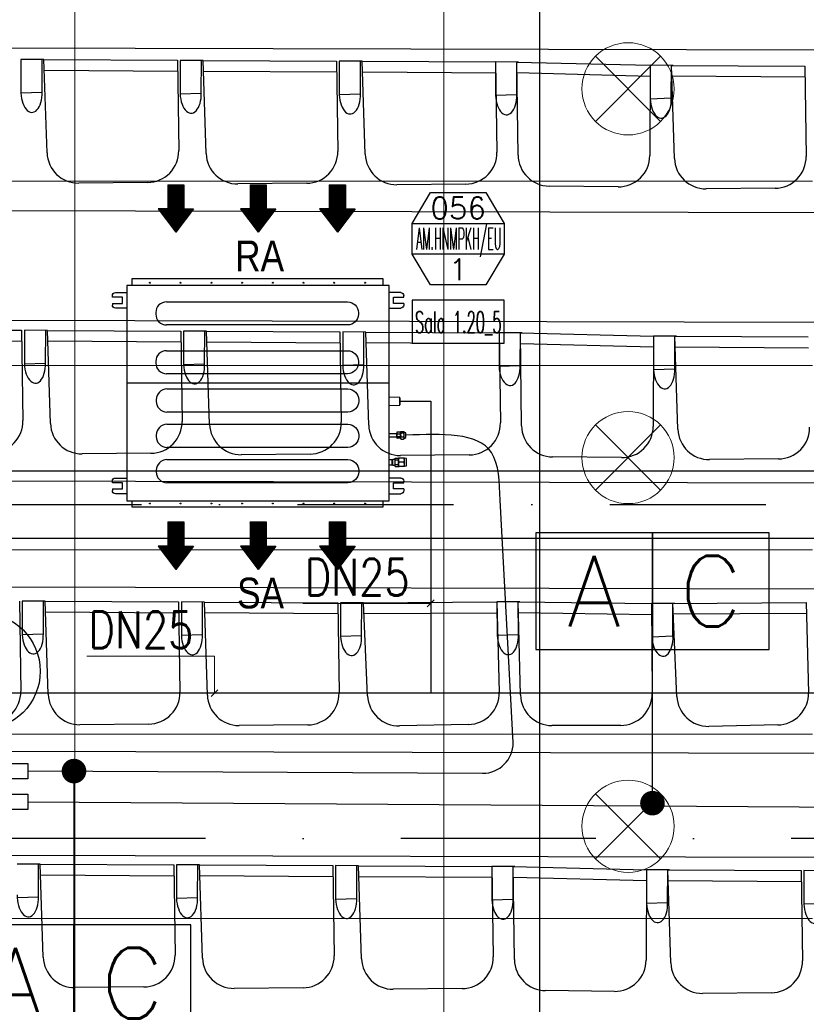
# Model space of a CAD drawing. Header units: millimetres. Extents: x -32221 to 212500, y 31663 to 93766.
# Tile 244 of 256: x 83692 to 86252, y 40116 to 43320. Entities that reach past the tile are written whole.
import ezdxf
from ezdxf.enums import TextEntityAlignment as Align

# ---------------------------------------------------------------- set-up
doc = ezdxf.new("R2010")
doc.units = ezdxf.units.MM
doc.linetypes.add('DASHDOTX2', pattern=[50.8, 25.4, -12.7, 0, -12.7])
for name, color, linetype in [('DVM_INDOOR', 104, 'Continuous'), ('DVM_INOUT_MARK', 3, 'Continuous'), ('DVM_INOUT_NAME', 7, 'Continuous'), ('DVM_JOINT', 1, 'Continuous'), ('DVM_PIPE', 3, 'Continuous'), ('DVM_PIPE_MARK', 6, 'Continuous'), ('osie', 250, 'Continuous'), ('Sciany', 250, 'Continuous'), ('skropliny', 5, 'Continuous'), ('Wyposazenie', 250, 'Continuous')]:
    doc.layers.add(name, color=color, linetype=linetype)
for name, color, linetype, lineweight in [('DVM_PMAT_MARK', 6, 'Continuous', 25), ('kasetony', 42, 'Continuous', 5), ('lampy', 30, 'Continuous', 9), ('opis', 250, 'Continuous', 15)]:
    doc.layers.add(name, color=color, linetype=linetype, lineweight=lineweight)
doc.styles.add('DVM_DEFAULT', font='romans.shx', dxfattribs={"bigfont": 'whgtxt.shx'})
doc.styles.get("Standard").update_dxf_attribs({"font": 'ARIALN.TTF'})

# ---------------------------------------------------------------- blocks, each defined once
blk = doc.blocks.new('INOUT_MARK')
at = {"layer": 'DVM_INOUT_MARK', "color": 0}
for p, q in [((-600, 1560), (600, 1560)), ((600, 1160), (-600, 1160))]:
    blk.add_line(p, q, dxfattribs=at)
blk.add_lwpolyline([(-360, 1960), (360, 1960), (600, 1560), (600, 1160), (360, 760), (-360, 760), (-600, 1160), (-600, 1560), (-360, 1960)], dxfattribs=at)
at = {"layer": 'DVM_INOUT_NAME'}
blk.add_lwpolyline([(-600, 0), (600, 0), (600, 560), (-600, 560)], close=True, dxfattribs=at)
at = {"layer": 'DVM_INOUT_MARK', "color": 0, "style": 'DVM_DEFAULT'}
for tag, p in [('CAP', (0, 1760)), ('NO', (0, 960))]:
    blk.add_attdef(tag, text='', height=280, dxfattribs=at).set_placement(p, align=Align.MIDDLE_CENTER)
for tag, width, p, p2 in [('MNAME', 0.53094, (-549, 1220), (563, 1220)), ('QTY', 0.517418, (710, 1220), (1089, 1220))]:
    blk.add_attdef(tag, text='', height=280, dxfattribs=dict(at, width=width)).set_placement(p, p2, align=Align.FIT)
at = {"layer": 'DVM_INOUT_NAME', "style": 'DVM_DEFAULT', "width": 1.097081}
blk.add_attdef('INAME', text='', height=280, dxfattribs=at).set_placement((-562, 134), (564, 134), align=Align.FIT)
blk = doc.blocks.new('Direction')
at = {"layer": 'DVM_INDOOR', "color": 1}
for p, q in [((-35, 693.8), (35, 693.8)), ((-35, 693.8), (-35, 588.8)), ((35, 693.8), (35, 588.8)), ((-35, 588.8), (-77, 588.8)), ((-77, 588.8), (0, 487.3)), ((77, 588.8), (0, 487.3)), ((35, 588.8), (77, 588.8))]:
    blk.add_line(p, q, dxfattribs=at)
blk = doc.blocks.new('ID_D_G_D_1_T')
at = {"layer": 'DVM_INDOOR'}
h = blk.add_hatch(dxfattribs=at)
h.set_pattern_fill('ANSI31', color=1, scale=0.75)
h.set_pattern_definition([(45, (-97.4602, 125.541), (-1.683798, 1.683798), [])])
h.paths.add_polyline_path([(-265.5, 522.6), (-207.8, 598.7), (-239.3, 598.7), (-239.3, 677.4), (-291.8, 677.4), (-291.8, 598.7), (-323.3, 598.7)])
h = blk.add_hatch(dxfattribs=at)
h.set_pattern_fill('ANSI31', color=1, scale=0.75)
h.set_pattern_definition([(45, (2.5398, 125.541), (-1.683798, 1.683798), [])])
h.paths.add_polyline_path([(2.5, 522.6), (60.3, 598.7), (28.8, 598.7), (28.8, 677.4), (-23.7, 677.4), (-23.7, 598.7), (-55.2, 598.7)])
h = blk.add_hatch(dxfattribs=at)
h.set_pattern_fill('ANSI31', color=1, scale=0.75)
h.set_pattern_definition([(45, (102.5398, 125.541), (-1.683798, 1.683798), [])])
h.paths.add_polyline_path([(260.1, 522.6), (317.8, 598.7), (286.3, 598.7), (286.3, 677.4), (233.8, 677.4), (233.8, 598.7), (202.3, 598.7)])
h = blk.add_hatch(dxfattribs=at)
h.set_pattern_fill('ANSI31', color=1, scale=0.75)
h.set_pattern_definition([(45, (-97.4602, -971.7816), (-1.683798, 1.683798), [])])
h.paths.add_polyline_path([(-265.5, -574.8), (-207.8, -498.6), (-239.3, -498.6), (-239.3, -419.9), (-291.8, -419.9), (-291.8, -498.6), (-323.3, -498.6)])
h = blk.add_hatch(dxfattribs=at)
h.set_pattern_fill('ANSI31', color=1, scale=0.75)
h.set_pattern_definition([(45, (2.5398, -971.7816), (-1.683798, 1.683798), [])])
h.paths.add_polyline_path([(2.5, -574.8), (60.3, -498.6), (28.8, -498.6), (28.8, -419.9), (-23.7, -419.9), (-23.7, -498.6), (-55.2, -498.6)])
h = blk.add_hatch(dxfattribs=at)
h.set_pattern_fill('ANSI31', color=1, scale=0.75)
h.set_pattern_definition([(45, (102.5398, -971.7816), (-1.683798, 1.683798), [])])
h.paths.add_polyline_path([(260.1, -574.8), (317.8, -498.6), (286.3, -498.6), (286.3, -419.9), (233.8, -419.9), (233.8, -498.6), (202.3, -498.6)])
at = {"layer": 'DVM_INDOOR', "color": 0}
for p, q in [((409, 371), (-408.6, 371)), ((-408.6, 371), (-408.6, 349.2)), ((409, 349.2), (409, 371)), ((-462.2, 326.6), (-424.9, 326.6)), ((-424.9, 349.2), (-424.9, -350.8)), ((429, 349.2), (-424.9, 349.2)), ((429, 275.6), (429, 349.2)), ((466.4, 326.6), (429, 326.6)), ((-472.2, 311.1), (-472.2, 316.6)), ((-439.2, 311.1), (-472.2, 311.1)), ((-472.2, 291.1), (-472.2, 285.6)), ((-472.2, 291.1), (-439.2, 291.1)), ((-439.2, 291.1), (-439.2, 311.1)), ((-295.6, 296.3), (293.4, 296.3)), ((443.3, 291.1), (443.3, 311.1)), ((443.3, 311.1), (476.4, 311.1)), ((473.4, 291.1), (443.3, 291.1)), ((476.4, 291.1), (473.4, 291.1)), ((476.4, 311.1), (476.4, 316.6)), ((476.4, 291.1), (476.4, 285.6)), ((-424.9, 275.6), (-462.2, 275.6)), ((-330.7, 261.2), (-330.7, 256.2)), ((328.5, 261.2), (328.5, 256.2)), ((429, -350.8), (429, 275.6)), ((429, 275.6), (466.4, 275.6)), ((293.4, 221.1), (-295.6, 221.1)), ((-295.6, 137.3), (293.4, 137.3)), ((-330.7, 102.2), (-330.7, 97.2)), ((328.5, 102.2), (328.5, 97.2)), ((293.4, 62.1), (-295.6, 62.1)), ((429, 31.3), (-424.9, 31.3)), ((-294.4, 12.9), (294.6, 12.9)), ((-329.5, -22.2), (-329.5, -27.2)), ((329.8, -22.2), (329.8, -27.2)), ((462.8, -14.8), (429, -13.6)), ((462.8, -14.8), (462.8, -27.3)), ((462.8, -27.3), (462.8, -39.9)), ((463.8, -15.8), (463.8, -38.9)), ((294.6, -62.3), (-294.4, -62.3)), ((429, -41.1), (462.8, -39.9)), ((-294.4, -102.1), (294.6, -102.1)), ((465.4, -128.1), (454.7, -128.1)), ((466.8, -126), (465.4, -127.4)), ((465.4, -128.2), (465.4, -127.4)), ((467.6, -125.3), (475.7, -125.3)), ((477.9, -127.4), (476.5, -126)), ((483.4, -130.4), (477.9, -127.4)), ((477.9, -128.2), (477.9, -127.4)), ((-329.5, -137.2), (-329.5, -142.2)), ((329.8, -137.2), (329.8, -142.2)), ((453.4, -133.2), (429, -133)), ((429, -142.7), (453.4, -142.7)), ((429, -142.7), (453.4, -142.7)), ((453.4, -130.3), (453.4, -130.8)), ((453.4, -137.4), (453.4, -130.8)), ((453.4, -137.4), (453.4, -130.8)), ((453.4, -142.7), (453.4, -133.2)), ((453.4, -142.7), (453.4, -133.2)), ((453.4, -142.7), (453.4, -133.2)), ((453.4, -137.4), (453.4, -138.4)), ((453.4, -145), (453.4, -138.4)), ((453.4, -145), (453.4, -145.5)), ((454.7, -133), (465.4, -133)), ((465.4, -142.8), (454.7, -142.8)), ((465.4, -147.7), (454.7, -147.7)), ((465.4, -148.4), (465.4, -128.2)), ((465.4, -148.4), (466.8, -149.8)), ((467.6, -130.2), (475.7, -130.2)), ((467.6, -142.8), (475.7, -142.8)), ((467.6, -150.5), (475.7, -150.5)), ((476.5, -149.8), (477.9, -148.4)), ((477.9, -148.4), (477.9, -128.2)), ((477.9, -148.4), (483.4, -145.4)), ((483.4, -145.4), (483.4, -130.4)), ((294.6, -177.3), (-294.4, -177.3)), ((-294.4, -217.1), (294.6, -217.1)), ((438.3, -218), (429, -217.9)), ((440.3, -216.4), (438.3, -218)), ((438.3, -225.9), (438.3, -218)), ((438.3, -233.9), (438.3, -218)), ((448.6, -216.4), (440.3, -216.4)), ((440.3, -235.4), (440.3, -216.4)), ((448.6, -218.9), (448.6, -212)), ((448.6, -212), (458.6, -212)), ((458.6, -218.9), (448.6, -218.9)), ((448.6, -232.8), (448.6, -218.9)), ((458.6, -212), (458.6, -218.9)), ((458.9, -216.3), (458.6, -216.3)), ((458.6, -218.9), (458.6, -232.8)), ((459.4, -212.2), (458.9, -212.7)), ((458.9, -238.7), (458.9, -212.7)), ((476.3, -212.2), (461.5, -212.2)), ((476.3, -212.2), (461.5, -212.2)), ((478.9, -212.7), (478.4, -212.2)), ((484.9, -213.7), (478.9, -212.7)), ((478.9, -238.7), (478.9, -212.7)), ((484.9, -237.7), (484.9, -213.7)), ((-329.5, -252.2), (-329.5, -257.2)), ((329.8, -252.2), (329.8, -257.2)), ((429, -233.9), (438.3, -233.9)), ((429, -233.9), (438.3, -233.9)), ((438.3, -233.9), (438.3, -225.9)), ((438.3, -233.9), (440.3, -235.4)), ((440.3, -235.4), (448.6, -235.4)), ((448.6, -232.8), (458.6, -232.8)), ((448.6, -239.7), (448.6, -232.8)), ((448.6, -239.7), (458.6, -239.7)), ((458.6, -232.8), (458.6, -239.7)), ((458.6, -235.3), (458.9, -235.3)), ((458.9, -238.7), (459.4, -239.2)), ((476.3, -225.7), (461.5, -225.7)), ((476.3, -239.2), (461.5, -239.2)), ((478.4, -239.2), (478.9, -238.7)), ((478.9, -238.7), (484.9, -237.7)), ((-472.2, -292.7), (-472.2, -287.2)), ((-462.2, -277.2), (-424.9, -277.2)), ((466.4, -277.2), (429, -277.2)), ((476.4, -292.7), (476.4, -287.2)), ((-439.2, -292.7), (-472.2, -292.7)), ((-472.2, -312.7), (-472.2, -318.2)), ((-472.2, -312.7), (-439.2, -312.7)), ((-439.2, -312.7), (-439.2, -292.7)), ((294.6, -292.3), (-294.4, -292.3)), ((443.3, -312.7), (443.3, -292.7)), ((443.3, -292.7), (476.4, -292.7)), ((473.4, -312.7), (443.3, -312.7)), ((476.4, -312.7), (473.4, -312.7)), ((476.4, -312.7), (476.4, -318.2)), ((-424.9, -328.2), (-462.2, -328.2)), ((-424.9, -350.8), (429, -350.8)), ((-408.6, -350.8), (-408.6, -371)), ((409, -371), (409, -351.3)), ((429, -328.2), (466.4, -328.2)), ((-408.6, -371), (-408.1, -371)), ((-408.1, -371), (409, -371))]:
    blk.add_line(p, q, dxfattribs=at)
for centre in [(-349.9, 358.4), (-249.9, 358.4), (-149.9, 358.4), (-49.9, 358.4), (50.1, 358.4), (150.1, 358.4), (250.1, 358.4), (350.1, 358.4), (-349.9, -360), (-249.9, -360), (-149.9, -360), (-49.9, -360), (50.1, -360), (150.1, -360), (250.1, -360), (350.1, -360)]:
    blk.add_circle(centre, 1.6, dxfattribs=at)
at = {"layer": 'DVM_INDOOR', "color": 0, "extrusion": (0, 0, -1)}
for centre, radius, start, end in [((462.2, 316.6), 10, 0, 90), ((-466.4, 316.6), 10, 90, 180), ((-293.4, 261.2), 35.1, 90, 180), ((462.2, 285.6), 10, 270, 0), ((-466.4, 285.6), 10, 180, 270), ((-293.4, 256.2), 35.1, 180, 270), ((-293.4, 102.2), 35.1, 90, 180), ((-293.4, 97.2), 35.1, 180, 270), ((-294.6, -22.2), 35.1, 90, 180), ((-294.6, -27.2), 35.1, 180, 270), ((-294.6, -137.2), 35.1, 90, 180), ((-294.6, -142.2), 35.1, 180, 270), ((-294.6, -252.2), 35.1, 90, 180), ((462.2, -287.2), 10, 0, 90), ((-294.6, -257.2), 35.1, 180, 270), ((-466.4, -287.2), 10, 90, 180), ((462.2, -318.2), 10, 270, 0), ((-466.4, -318.2), 10, 180, 270), ((-409.5, -351.3), 0.5, 360, 90)]:
    blk.add_arc(centre, radius, start, end, dxfattribs=at)
at = {"layer": 'DVM_INDOOR', "color": 0}
for centre, radius, start, end in [((-295.6, 261.2), 35.1, 90, 180), ((-295.6, 256.2), 35.1, 180, 270), ((-295.6, 102.2), 35.1, 90, 180), ((-295.6, 97.2), 35.1, 180, 270), ((-294.4, -22.2), 35.1, 90, 180), ((-294.4, -27.2), 35.1, 180, 270), ((462.8, -15.8), 1, 0, 88.2), ((462.8, -38.9), 1, 271.8, 0), ((-294.4, -137.2), 35.1, 90, 180), ((-294.4, -142.2), 35.1, 180, 270), ((-294.4, -252.2), 35.1, 90, 180), ((-294.4, -257.2), 35.1, 180, 270)]:
    blk.add_arc(centre, radius, start, end, dxfattribs=at)
for points, knots in [([(454.7, -128.1), (454.7, -128.1), (454.6, -128.1), (454.4, -128.1), (454, -128.3), (453.7, -128.5), (453.6, -128.8), (453.5, -129.1), (453.4, -129.4), (453.4, -129.8), (453.4, -130.1), (453.4, -130.3)], [0, 0, 0, 0, 0.000013, 0.069041, 0.139275, 0.284826, 0.389711, 0.496275, 0.619531, 0.743075, 1, 1, 1, 1]), ([(467.6, -125.3), (466.6, -126.1), (465.9, -126.9), (465.9, -128.6), (466.6, -129.4), (467.6, -130.2)], [0, 0, 0, 0, 0.5, 0.5, 1, 1, 1, 1]), ([(475.7, -130.2), (476.7, -129.4), (477.4, -128.6), (477.4, -126.9), (476.7, -126.1), (475.7, -125.3)], [0, 0, 0, 0, 0.5, 0.5, 1, 1, 1, 1]), ([(453.4, -130.8), (453.4, -131), (453.4, -131.3), (453.4, -131.7), (453.5, -132), (453.6, -132.3), (453.8, -132.6), (454.1, -132.9), (454.4, -133), (454.6, -133), (454.7, -133), (454.7, -133)], [0, 0, 0, 0, 0.239182, 0.362776, 0.485496, 0.613466, 0.749358, 0.877858, 0.939112, 0.970034, 1, 1, 1, 1]), ([(454.7, -133), (454.7, -133), (454.6, -133), (454.4, -133.1), (454.1, -133.3), (453.8, -133.8), (453.6, -134.3), (453.5, -134.9), (453.4, -135.6), (453.4, -136.4), (453.4, -137), (453.4, -137.4)], [0, 0, 0, 0, 0.029886, 0.060825, 0.121941, 0.2487, 0.371948, 0.49607, 0.618809, 0.742992, 1, 1, 1, 1]), ([(453.4, -138.4), (453.4, -138.8), (453.4, -139.4), (453.4, -140.2), (453.5, -140.8), (453.6, -141.5), (453.8, -142.1), (454.1, -142.5), (454.4, -142.8), (454.6, -142.8), (454.7, -142.8), (454.7, -142.8)], [0, 0, 0, 0, 0.239, 0.36254, 0.485088, 0.61328, 0.74929, 0.877829, 0.939097, 0.970051, 1, 1, 1, 1]), ([(454.7, -142.8), (454.6, -142.8), (454.5, -142.8), (454.3, -142.9), (454, -143), (453.7, -143.3), (453.6, -143.5), (453.5, -143.8), (453.4, -144.1), (453.4, -144.5), (453.4, -144.8), (453.4, -145)], [0, 0, 0, 0, 0.033947, 0.069512, 0.139705, 0.28517, 0.390004, 0.496517, 0.619714, 0.743198, 1, 1, 1, 1]), ([(453.4, -145.5), (453.4, -145.7), (453.4, -146), (453.4, -146.4), (453.5, -146.7), (453.6, -147.1), (453.8, -147.4), (454.1, -147.6), (454.4, -147.7), (454.6, -147.7), (454.7, -147.7), (454.7, -147.7)], [0, 0, 0, 0, 0.239181, 0.362773, 0.485493, 0.613462, 0.749353, 0.877854, 0.939109, 0.970033, 1, 1, 1, 1]), ([(467.6, -130.2), (467.1, -131.2), (466.7, -132.2), (466.1, -134.3), (465.9, -135.4), (465.9, -138.7), (466.6, -140.8), (467.6, -142.8)], [0, 0, 0, 0, 0.25, 0.25, 0.5, 0.5, 1, 1, 1, 1]), ([(467.6, -142.8), (467.1, -143.4), (466.7, -144), (466.1, -145.3), (465.9, -146), (465.9, -148), (466.6, -149.3), (467.6, -150.5)], [0, 0, 0, 0, 0.25, 0.25, 0.5, 0.5, 1, 1, 1, 1]), ([(475.7, -142.8), (476.2, -141.8), (476.6, -140.8), (477.2, -138.7), (477.4, -137.6), (477.4, -134.3), (476.7, -132.2), (475.7, -130.2)], [0, 0, 0, 0, 0.25, 0.25, 0.5, 0.5, 1, 1, 1, 1]), ([(475.7, -150.5), (476.2, -149.9), (476.6, -149.3), (477.2, -148), (477.4, -147.3), (477.4, -145.3), (476.7, -144), (475.7, -142.8)], [0, 0, 0, 0, 0.25, 0.25, 0.5, 0.5, 1, 1, 1, 1]), ([(461.5, -212.2), (461.4, -212.2), (461.2, -212.2), (460.9, -212.2), (460.8, -212.2), (460.6, -212.2), (460.6, -212.2), (460.4, -212.2), (460.3, -212.2), (460.1, -212.2), (459.8, -212.2), (459.7, -212.2), (459.5, -212.2), (459.5, -212.2), (459.5, -212.2), (459.4, -212.2), (459.4, -212.2), (459.4, -212.2), (459.4, -212.2), (459.4, -212.2)], [0, 0, 0, 0, 0.125462, 0.125462, 0.250924, 0.250924, 0.313655, 0.313655, 0.376386, 0.501849, 0.501849, 0.752773, 0.752773, 0.878235, 0.878235, 0.940966, 0.972332, 0.972332, 1, 1, 1, 1]), ([(461.5, -225.7), (460.9, -224.7), (460.4, -223.6), (459.7, -221.4), (459.4, -220.2), (459.4, -216.6), (460.3, -214.4), (461.5, -212.2)], [0, 0, 0, 0, 0.25, 0.25, 0.5, 0.5, 1, 1, 1, 1]), ([(460.1, -212.2), (460.2, -212.2), (460.2, -212.2), (460.4, -212.2), (460.4, -212.2), (460.4, -212.2), (460.5, -212.2), (460.6, -212.2), (460.8, -212.2), (460.9, -212.2), (461.2, -212.2), (461.4, -212.2), (461.5, -212.2)], [0, 0, 0, 0, 0.181781, 0.181781, 0.249966, 0.249966, 0.318151, 0.454521, 0.454521, 0.72726, 0.72726, 1, 1, 1, 1]), ([(476.3, -225.7), (477, -224.7), (477.5, -223.6), (478.2, -221.4), (478.4, -220.2), (478.4, -216.6), (477.6, -214.4), (476.3, -212.2)], [0, 0, 0, 0, 0.25, 0.25, 0.5, 0.5, 1, 1, 1, 1]), ([(476.3, -212.2), (476.5, -212.2), (476.6, -212.2), (476.9, -212.2), (477.1, -212.2), (477.2, -212.2), (477.3, -212.2), (477.4, -212.2), (477.6, -212.2), (477.8, -212.2), (478, -212.2), (478.2, -212.2), (478.3, -212.2), (478.4, -212.2), (478.4, -212.2), (478.4, -212.2), (478.4, -212.2), (478.4, -212.2), (478.4, -212.2), (478.4, -212.2), (478.4, -212.2), (478.4, -212.2), (478.3, -212.2), (478.2, -212.2), (478, -212.2), (477.8, -212.2), (477.7, -212.2), (477.5, -212.2), (477.5, -212.2), (477.4, -212.2), (477.3, -212.2), (477.2, -212.2), (477.1, -212.2), (476.9, -212.2), (476.6, -212.2), (476.5, -212.2), (476.3, -212.2)], [0, 0, 0, 0, 0.0625, 0.0625, 0.125, 0.125, 0.15625, 0.15625, 0.1875, 0.25, 0.25, 0.375, 0.375, 0.4375, 0.4375, 0.46875, 0.484375, 0.484375, 0.5, 0.5, 0.5625, 0.5625, 0.625, 0.625, 0.75, 0.75, 0.8125, 0.8125, 0.828125, 0.828125, 0.84375, 0.875, 0.875, 0.9375, 0.9375, 1, 1, 1, 1]), ([(461.5, -239.2), (460.9, -238.2), (460.4, -237.1), (459.7, -234.9), (459.4, -233.7), (459.4, -230.1), (460.3, -227.9), (461.5, -225.7)], [0, 0, 0, 0, 0.25, 0.25, 0.5, 0.5, 1, 1, 1, 1]), ([(459.4, -239.2), (459.4, -239.2), (459.4, -239.2), (459.4, -239.2), (459.4, -239.2), (459.5, -239.2), (459.5, -239.2), (459.5, -239.2), (459.7, -239.2), (459.8, -239.2), (460.1, -239.2), (460.3, -239.2), (460.4, -239.2), (460.6, -239.2), (460.6, -239.2), (460.8, -239.2), (460.9, -239.2), (461.2, -239.2), (461.4, -239.2), (461.5, -239.2)], [0, 0, 0, 0, 0.027668, 0.027668, 0.059034, 0.121765, 0.121765, 0.247227, 0.247227, 0.498151, 0.498151, 0.623614, 0.686345, 0.686345, 0.749076, 0.749076, 0.874538, 0.874538, 1, 1, 1, 1]), ([(476.3, -239.2), (477, -238.2), (477.5, -237.1), (478.2, -234.9), (478.4, -233.7), (478.4, -230.1), (477.6, -227.9), (476.3, -225.7)], [0, 0, 0, 0, 0.25, 0.25, 0.5, 0.5, 1, 1, 1, 1]), ([(478.4, -239.2), (478.4, -239.2), (478.4, -239.2), (478.4, -239.2), (478.4, -239.2), (478.4, -239.2), (478.4, -239.2), (478.3, -239.2), (478.2, -239.2), (478, -239.2), (477.8, -239.2), (477.6, -239.2), (477.4, -239.2), (477.3, -239.2), (477.2, -239.2), (477.1, -239.2), (476.9, -239.2), (476.6, -239.2), (476.5, -239.2), (476.3, -239.2)], [0, 0, 0, 0, 0.027668, 0.027668, 0.059034, 0.121765, 0.121765, 0.247227, 0.247227, 0.498151, 0.498151, 0.623614, 0.686345, 0.686345, 0.749076, 0.749076, 0.874538, 0.874538, 1, 1, 1, 1])]:
    blk.add_open_spline(points, degree=3, knots=knots, dxfattribs=at)
for points in [[(467.6, -150.5), (467.3, -150.3), (467, -150), (466.8, -149.8)], [(476.5, -149.8), (476.3, -150), (476, -150.3), (475.7, -150.5)]]:
    blk.add_open_spline(points, degree=3, dxfattribs=at)
at = {"layer": 'DVM_INDOOR', "xscale": 0.75, "yscale": 0.75, "zscale": 0.75}
for p in [(-265.5, 157.1), (2.5, 157.1), (260.1, 157.1), (-265.5, -940.3), (2.5, -940.3), (260.1, -940.3)]:
    blk.add_blockref('Direction', p, dxfattribs=at)
at = {"layer": 'DVM_INDOOR', "color": 2}
for s, p in [('RA', (86.6, 365.9)), ('SA', (86.6, -731.4))]:
    blk.add_text(s, height=100, dxfattribs=at).set_placement(p, align=Align.BOTTOM_RIGHT)
blk = doc.blocks.new('AC_RF')
at = {"layer": 'DVM_JOINT'}
blk.add_lwpolyline([(-150, 25), (-150, -25), (-42.3, -25), (57.7, -125), (150, -125), (150, -75), (78.4, -75), (28.4, -25), (150, -25), (150, 25), (-150, 25)], dxfattribs=at)
blk = doc.blocks.new('PIPE_MARK_LG')
at = {"layer": 'DVM_PIPE_MARK', "color": 0}
for p, q in [((0, 190), (-380, 190)), ((-380, 190), (-380, -190)), ((380, 190), (0, 190)), ((0, 190), (0, -190)), ((0, -190), (0, 190)), ((380, -190), (380, 190)), ((-380, -190), (0, -190)), ((0, -190), (380, -190))]:
    blk.add_line(p, q, dxfattribs=at)
at = {"layer": 'DVM_PIPE_MARK', "color": 0, "style": 'DVM_DEFAULT'}
for tag, p in [('L', (-190, 0)), ('G', (190, 0))]:
    blk.add_attdef(tag, text='', height=230, dxfattribs=at).set_placement(p, align=Align.MIDDLE)
blk = doc.blocks.new('PMAT_MARK')
at = {"layer": 'DVM_PMAT_MARK'}
blk.add_circle((0, 0), 190, dxfattribs=at)
at = {"layer": 'DVM_PMAT_MARK', "style": 'DVM_DEFAULT', "width": 0.8}
blk.add_attdef('$SYM', text='', height=210, dxfattribs=at).set_placement((0, 0), align=Align.MIDDLE)

msp = doc.modelspace()

# ---------------------------------------------------------------- linework, layer by layer
at = {"layer": 'DVM_PIPE'}
for points in [[(83719.177, 40874.901), (85198.708, 40867.319, 0.41421356), (85298.708, 40967.319), (85256.144, 41755.896)], [(83719.177, 40774.509), (87903.027, 40747.588, 0.41421356), (88003.027, 40847.588), (87957.67, 41668.099)]]:
    msp.add_lwpolyline(points, format="xyb", dxfattribs=at)
msp.add_spline([(85256.144, 41755.896), (85227.771, 41910.877), (84949.561, 41967.489)], degree=3, dxfattribs=at)
at = {"layer": 'DVM_PIPE_MARK'}
for p, q in [((85751.614, 40770.132), (85751.614, 41270.132)), ((83869.177, 40874.509), (83869.177, 40374.509))]:
    msp.add_line(p, q, dxfattribs=at)
at = {"layer": 'DVM_PIPE_MARK', "const_width": 40}
for points in [[(83849.177, 40874.509, -1), (83889.177, 40874.509, -1), (83889.177, 40874.509, -1)], [(85731.614, 40770.132, -1), (85771.614, 40770.132, -1), (85771.614, 40770.132, -1)]]:
    msp.add_lwpolyline(points, format="xyb", close=True, dxfattribs=at)
at = {"layer": 'kasetony'}
for p, q in [((83872.266, 42794.948), (83872.266, 43394.948)), ((83872.266, 43394.948), (83872.266, 42794.948)), ((85072.266, 42794.948), (85072.266, 43394.948)), ((85072.266, 43394.948), (85072.266, 42794.948)), ((82672.266, 42794.948), (83872.266, 42794.948)), ((83872.266, 42794.948), (82672.266, 42794.948)), ((83872.266, 42794.948), (85072.266, 42794.948)), ((83872.266, 42194.948), (83872.266, 42794.948)), ((83872.266, 42794.948), (83872.266, 42194.948)), ((85072.266, 42794.948), (83872.266, 42794.948)), ((85072.266, 42794.948), (86272.266, 42794.948)), ((85072.266, 42194.948), (85072.266, 42794.948)), ((85072.266, 42794.948), (85072.266, 42194.948)), ((86272.266, 42794.948), (85072.266, 42794.948)), ((82672.266, 42194.948), (83872.266, 42194.948)), ((83872.266, 42194.948), (82672.266, 42194.948)), ((83872.266, 42194.948), (85072.266, 42194.948)), ((83872.266, 41594.948), (83872.266, 42194.948)), ((83872.266, 42194.948), (83872.266, 41594.948)), ((85072.266, 42194.948), (83872.266, 42194.948)), ((85072.266, 42194.948), (86272.266, 42194.948)), ((85072.266, 41594.948), (85072.266, 42194.948)), ((85072.266, 42194.948), (85072.266, 41594.948)), ((86272.266, 42194.948), (85072.266, 42194.948)), ((82672.266, 41594.948), (83872.266, 41594.948)), ((83872.266, 41594.948), (82672.266, 41594.948)), ((83872.266, 41594.948), (85072.266, 41594.948)), ((83872.266, 40994.948), (83872.266, 41594.948)), ((83872.266, 41594.948), (83872.266, 40994.948)), ((85072.266, 41594.948), (83872.266, 41594.948)), ((85072.266, 41594.948), (86272.266, 41594.948)), ((85072.266, 40994.948), (85072.266, 41594.948)), ((85072.266, 41594.948), (85072.266, 40994.948)), ((86272.266, 41594.948), (85072.266, 41594.948)), ((82672.266, 40994.948), (83872.266, 40994.948)), ((83872.266, 40994.948), (82672.266, 40994.948)), ((83872.266, 40994.948), (85072.266, 40994.948)), ((83872.266, 40394.948), (83872.266, 40994.948)), ((83872.266, 40994.948), (83872.266, 40394.948)), ((85072.266, 40994.948), (83872.266, 40994.948)), ((85072.266, 40994.948), (86272.266, 40994.948)), ((85072.266, 40394.948), (85072.266, 40994.948)), ((85072.266, 40994.948), (85072.266, 40394.948)), ((86272.266, 40994.948), (85072.266, 40994.948)), ((82672.266, 40394.948), (83872.266, 40394.948)), ((83872.266, 40394.948), (82672.266, 40394.948)), ((83872.266, 40394.948), (85072.266, 40394.948)), ((83872.266, 39794.948), (83872.266, 40394.948)), ((83872.266, 40394.948), (83872.266, 39794.948)), ((85072.266, 40394.948), (83872.266, 40394.948)), ((85072.266, 40394.948), (86272.266, 40394.948)), ((85072.266, 39794.948), (85072.266, 40394.948)), ((85072.266, 40394.948), (85072.266, 39794.948)), ((86272.266, 40394.948), (85072.266, 40394.948))]:
    msp.add_line(p, q, dxfattribs=at)
at = {"layer": 'lampy'}
for p, q in [((85566.2, 43201.014), (85778.332, 42988.882)), ((85778.332, 43201.014), (85566.2, 42988.882)), ((85566.2, 42001.014), (85778.332, 41788.882)), ((85778.332, 42001.014), (85566.2, 41788.882)), ((85566.2, 40801.014), (85778.332, 40588.882)), ((85778.332, 40801.014), (85566.2, 40588.882))]:
    msp.add_line(p, q, dxfattribs=at)
for centre in [(85672.266, 43094.948), (85672.266, 41894.948), (85672.266, 40694.948)]:
    msp.add_circle(centre, 150, dxfattribs=at)
at = {"layer": 'opis'}
for p, q in [((84614.092, 41420.26), (85029.933, 41420.26)), ((85018.692, 41409.025), (85041.162, 41431.495)), ((83910.492, 41248.508), (84326.333, 41248.508)), ((84326.333, 41248.508), (84326.327, 41128.277)), ((84315.092, 41117.042), (84337.562, 41139.512))]:
    msp.add_line(p, q, dxfattribs=at)
at = {"layer": 'osie'}
for p, q in [((85384.008, 64401.551), (85384.008, 32871.067)), ((79516.379, 41851.817), (89748.401, 41851.817)), ((89718.693, 41631.817), (79515.979, 41631.817))]:
    msp.add_line(p, q, dxfattribs=at)
at = {"layer": 'osie', "linetype": 'DASHDOTX2', "ltscale": 20}
msp.add_line((79516.179, 41741.817), (89733.547, 41741.817), dxfattribs=at)
at = {"layer": 'osie', "linetype": 'DASHDOTX2', "ltscale": 25}
msp.add_line((93188.295, 40655.672), (77303.49, 40655.672), dxfattribs=at)
at = {"layer": 'Sciany'}
for p, q in [((86310.026, 43220.579), (79640.271, 43236.294)), ((86302.128, 42334.878), (79639.388, 42350.571)), ((86314.034, 41466.37), (79638.522, 41482.09)), ((86306.97, 40593.614), (79637.653, 40609.322))]:
    msp.add_line(p, q, dxfattribs=at)
at = {"layer": 'skropliny'}
for p, q in [((84929.957, 42078.096), (85029.957, 42078.096)), ((85029.957, 42078.096), (85029.91, 41128.23)), ((87728.988, 41128.096), (79783.935, 41128.49))]:
    msp.add_line(p, q, dxfattribs=at)
at = {"layer": 'Wyposazenie'}
for p, q in [((83696.712, 43190.287), (83696.558, 43081.58)), ((83696.712, 43190.287), (83696.558, 43081.58)), ((83765.88, 43189.938), (83696.712, 43190.287)), ((83771.541, 43189.909), (83696.712, 43190.287)), ((83765.344, 43083.802), (83765.88, 43189.938)), ((83765.344, 43083.802), (83765.88, 43189.938)), ((83771.541, 43189.909), (84205.558, 43187.718)), ((83781.328, 42887.03), (83771.541, 43189.909)), ((84205.558, 43187.718), (84209.862, 42893.899)), ((84214.623, 43187.672), (84214.469, 43078.964)), ((84214.623, 43187.672), (84214.469, 43078.964)), ((84283.791, 43187.323), (84214.623, 43187.672)), ((84289.452, 43187.294), (84214.623, 43187.672)), ((84283.255, 43081.187), (84283.791, 43187.323)), ((84283.255, 43081.187), (84283.791, 43187.323)), ((84289.452, 43187.294), (84723.468, 43185.102)), ((84299.239, 42884.414), (84289.452, 43187.294)), ((84723.468, 43185.102), (84727.773, 42891.283)), ((84732.534, 43185.056), (84732.38, 43076.348)), ((84732.534, 43185.056), (84732.38, 43076.348)), ((84801.702, 43184.707), (84732.534, 43185.056)), ((84807.363, 43184.678), (84732.534, 43185.056)), ((84801.166, 43078.571), (84801.702, 43184.707)), ((84801.166, 43078.571), (84801.702, 43184.707)), ((84807.363, 43184.678), (85241.379, 43182.486)), ((84817.15, 42881.799), (84807.363, 43184.678)), ((85241.379, 43182.486), (85241.225, 43073.779)), ((85241.379, 43182.486), (85241.225, 43073.779)), ((85241.379, 43182.486), (85245.684, 42888.668)), ((85310.547, 43182.137), (85241.379, 43182.486)), ((85316.208, 43182.109), (85241.379, 43182.486)), ((85310.011, 43076.001), (85310.547, 43182.137)), ((85310.011, 43076.001), (85310.547, 43182.137)), ((85310.547, 43182.137), (85744.441, 43171.594)), ((85314.504, 42879.125), (85310.547, 43182.137)), ((85744.441, 43171.594), (85743.091, 42877.747)), ((85744.441, 43171.594), (85744.287, 43062.886)), ((85744.441, 43171.594), (85744.287, 43062.886)), ((85813.608, 43171.245), (85744.441, 43171.594)), ((85819.27, 43171.216), (85744.441, 43171.594)), ((85813.072, 43065.109), (85813.608, 43171.245)), ((85813.072, 43065.109), (85813.608, 43171.245)), ((85813.608, 43171.245), (86247.625, 43169.053)), ((85823.396, 42868.365), (85813.608, 43171.245)), ((86247.625, 43169.053), (86251.929, 42875.234)), ((83772.821, 43155.487), (84206.076, 43152.357)), ((84290.732, 43152.872), (84723.986, 43149.742)), ((84808.642, 43150.256), (85241.897, 43147.126)), ((85311.164, 43147.697), (85744.278, 43136.23)), ((85814.888, 43136.823), (86248.143, 43133.693)), ((83696.558, 43081.58), (83765.344, 43083.802)), ((83696.558, 43081.58), (83765.344, 43083.802)), ((84214.469, 43078.964), (84283.255, 43081.187)), ((84214.469, 43078.964), (84283.255, 43081.187)), ((84732.38, 43076.348), (84801.166, 43078.571)), ((84732.38, 43076.348), (84801.166, 43078.571)), ((85241.225, 43073.779), (85310.011, 43076.001)), ((85241.225, 43073.779), (85310.011, 43076.001)), ((85744.287, 43062.886), (85813.072, 43065.109)), ((85744.287, 43062.886), (85813.072, 43065.109)), ((84108.585, 42790.174), (83884.451, 42788.105)), ((84626.496, 42787.559), (84402.361, 42785.489)), ((85144.407, 42784.943), (84920.272, 42782.874)), ((85639.837, 42775.99), (85415.704, 42778.234)), ((86150.653, 42771.51), (85926.518, 42769.44)), ((86317.099, 42691.833), (81114.688, 42704.087)), ((83264.792, 42311.322), (83698.808, 42309.13)), ((83698.808, 42309.13), (83703.112, 42015.311)), ((83707.874, 42309.084), (83707.719, 42200.376)), ((83707.874, 42309.084), (83707.719, 42200.376)), ((83777.041, 42308.735), (83707.874, 42309.084)), ((83782.703, 42308.706), (83707.874, 42309.084)), ((83776.505, 42202.599), (83777.041, 42308.735)), ((83776.505, 42202.599), (83777.041, 42308.735)), ((83782.703, 42308.706), (84216.719, 42306.514)), ((83792.49, 42005.826), (83782.703, 42308.706)), ((84216.719, 42306.514), (84221.023, 42012.695)), ((84225.785, 42306.468), (84225.63, 42197.76)), ((84225.785, 42306.468), (84225.63, 42197.76)), ((84294.952, 42306.119), (84225.785, 42306.468)), ((84300.613, 42306.09), (84225.785, 42306.468)), ((84294.416, 42199.983), (84294.952, 42306.119)), ((84294.416, 42199.983), (84294.952, 42306.119)), ((84300.613, 42306.09), (84734.63, 42303.899)), ((84310.401, 42003.211), (84300.613, 42306.09)), ((84734.63, 42303.899), (84738.934, 42010.08)), ((84743.696, 42303.853), (84743.541, 42195.145)), ((84743.696, 42303.853), (84743.541, 42195.145)), ((84812.863, 42303.503), (84743.696, 42303.853)), ((84818.524, 42303.475), (84743.696, 42303.853)), ((84812.327, 42197.368), (84812.863, 42303.503)), ((84812.327, 42197.368), (84812.863, 42303.503)), ((84818.524, 42303.475), (85252.541, 42301.283)), ((84828.312, 42000.595), (84818.524, 42303.475)), ((85252.541, 42301.283), (85252.387, 42192.575)), ((85252.541, 42301.283), (85252.387, 42192.575)), ((85252.541, 42301.283), (85256.845, 42007.464)), ((85321.708, 42300.934), (85252.541, 42301.283)), ((85327.37, 42300.905), (85252.541, 42301.283)), ((85321.172, 42194.798), (85321.708, 42300.934)), ((85321.172, 42194.798), (85321.708, 42300.934)), ((85321.708, 42300.934), (85755.603, 42290.39)), ((85325.666, 41997.922), (85321.708, 42300.934)), ((83266.071, 42276.899), (83699.326, 42273.769)), ((83783.982, 42274.284), (84217.237, 42271.154)), ((84301.893, 42271.668), (84735.148, 42268.538)), ((84819.804, 42269.053), (85253.059, 42265.923)), ((85322.326, 42266.493), (85755.44, 42255.027)), ((85755.603, 42290.39), (85754.252, 41996.543)), ((85755.603, 42290.39), (85755.448, 42181.683)), ((85755.603, 42290.39), (85755.448, 42181.683)), ((85824.77, 42290.041), (85755.603, 42290.39)), ((85830.431, 42290.013), (85755.603, 42290.39)), ((85824.234, 42183.905), (85824.77, 42290.041)), ((85824.234, 42183.905), (85824.77, 42290.041)), ((85824.77, 42290.041), (86258.787, 42287.849)), ((85834.557, 41987.162), (85824.77, 42290.041)), ((85826.05, 42255.619), (86259.305, 42252.489)), ((83707.719, 42200.376), (83776.505, 42202.599)), ((83707.719, 42200.376), (83776.505, 42202.599)), ((84225.63, 42197.76), (84294.416, 42199.983)), ((84225.63, 42197.76), (84294.416, 42199.983)), ((84743.541, 42195.145), (84812.327, 42197.368)), ((84743.541, 42195.145), (84812.327, 42197.368)), ((85252.387, 42192.575), (85321.172, 42194.798)), ((85252.387, 42192.575), (85321.172, 42194.798)), ((85755.448, 42181.683), (85824.234, 42183.905)), ((85755.448, 42181.683), (85824.234, 42183.905)), ((84119.747, 41908.971), (83895.612, 41906.901)), ((84637.658, 41906.355), (84413.523, 41904.286)), ((85155.569, 41903.74), (84931.434, 41901.67)), ((85650.998, 41894.787), (85426.865, 41897.03)), ((86161.814, 41890.306), (85937.68, 41888.236)), ((86315.027, 41811.925), (81116.904, 41824.168)), ((83691.718, 41427.826), (83696.022, 41134.007)), ((83700.784, 41427.78), (83700.629, 41319.072)), ((83700.784, 41427.78), (83700.629, 41319.072)), ((83769.951, 41427.431), (83700.784, 41427.78)), ((83775.612, 41427.402), (83700.784, 41427.78)), ((83769.415, 41321.295), (83769.951, 41427.431)), ((83769.415, 41321.295), (83769.951, 41427.431)), ((83775.612, 41427.402), (84209.629, 41425.211)), ((83785.4, 41124.523), (83775.612, 41427.402)), ((84209.629, 41425.211), (84213.933, 41131.392)), ((84218.694, 41425.165), (84218.54, 41316.457)), ((84218.694, 41425.165), (84218.54, 41316.457)), ((84287.862, 41424.815), (84218.694, 41425.165)), ((84293.523, 41424.787), (84218.694, 41425.165)), ((84287.326, 41318.68), (84287.862, 41424.815)), ((84287.326, 41318.68), (84287.862, 41424.815)), ((84293.523, 41424.787), (84727.54, 41422.595)), ((84303.311, 41121.907), (84293.523, 41424.787)), ((84727.54, 41422.595), (84731.844, 41128.776)), ((84736.605, 41422.549), (84736.451, 41313.841)), ((84736.605, 41422.549), (84736.451, 41313.841)), ((84805.773, 41422.2), (84736.605, 41422.549)), ((84811.434, 41422.171), (84736.605, 41422.549)), ((84805.237, 41316.064), (84805.773, 41422.2)), ((84805.237, 41316.064), (84805.773, 41422.2)), ((84811.434, 41422.237), (85245.447, 41425.098)), ((84824.746, 41119.492), (84811.434, 41422.237)), ((85320.275, 41425.591), (85245.447, 41425.098)), ((85314.614, 41425.554), (85245.447, 41425.098)), ((85245.447, 41425.098), (85253.171, 41131.349)), ((85245.447, 41425.098), (85246.558, 41316.395)), ((85245.447, 41425.098), (85246.558, 41316.395)), ((85315.313, 41319.419), (85314.614, 41425.554)), ((85314.614, 41425.554), (85748.601, 41420.062)), ((85322.098, 41122.608), (85314.614, 41425.554)), ((85315.313, 41319.419), (85314.614, 41425.554)), ((85823.429, 41420.555), (85748.601, 41420.062)), ((85817.768, 41420.518), (85748.601, 41420.062)), ((85748.601, 41420.062), (85750.671, 41126.219)), ((85748.601, 41420.062), (85749.712, 41311.36)), ((85748.601, 41420.062), (85749.712, 41311.36)), ((85817.768, 41420.518), (86251.781, 41423.378)), ((85818.467, 41314.383), (85817.768, 41420.518)), ((85831.08, 41117.773), (85817.768, 41420.518)), ((85818.467, 41314.383), (85817.768, 41420.518)), ((86251.781, 41423.378), (86259.505, 41129.63)), ((83776.892, 41392.98), (84210.147, 41389.85)), ((84294.803, 41390.365), (84728.058, 41387.235)), ((84813.114, 41387.832), (85246.376, 41389.746)), ((85315.631, 41391.123), (85748.85, 41384.699)), ((85819.448, 41386.113), (86252.71, 41388.026)), ((83700.629, 41319.072), (83769.415, 41321.295)), ((83700.629, 41319.072), (83769.415, 41321.295)), ((84218.54, 41316.457), (84287.326, 41318.68)), ((84218.54, 41316.457), (84287.326, 41318.68)), ((84736.451, 41313.841), (84805.237, 41316.064)), ((84736.451, 41313.841), (84805.237, 41316.064)), ((85246.558, 41316.395), (85315.313, 41319.419)), ((85246.558, 41316.395), (85315.313, 41319.419)), ((85749.712, 41311.36), (85818.467, 41314.383)), ((85749.712, 41311.36), (85818.467, 41314.383)), ((84112.656, 41027.667), (83888.522, 41025.598)), ((84630.567, 41025.052), (84406.433, 41022.982)), ((85153.108, 41026.452), (84929.013, 41021.774)), ((85648.609, 41023.267), (85424.465, 41022.902)), ((86159.442, 41024.733), (85935.347, 41020.055)), ((86318.988, 40931.78), (81109.596, 40944.05)), ((83753.939, 40571.706), (83684.772, 40572.055)), ((83759.601, 40571.677), (83684.772, 40572.055)), ((83753.403, 40465.57), (83753.939, 40571.706)), ((83753.403, 40465.57), (83753.939, 40571.706)), ((83759.601, 40571.677), (84193.617, 40569.486)), ((83769.388, 40268.798), (83759.601, 40571.677)), ((84193.617, 40569.486), (84197.922, 40275.667)), ((84202.683, 40569.44), (84202.529, 40460.732)), ((84202.683, 40569.44), (84202.529, 40460.732)), ((84271.85, 40569.091), (84202.683, 40569.44)), ((84277.512, 40569.062), (84202.683, 40569.44)), ((84271.314, 40462.955), (84271.85, 40569.091)), ((84271.314, 40462.955), (84271.85, 40569.091)), ((84277.512, 40569.062), (84711.528, 40566.87)), ((84287.299, 40266.182), (84277.512, 40569.062)), ((83760.88, 40537.255), (84194.135, 40534.125)), ((84711.528, 40566.87), (84715.832, 40273.051)), ((84720.594, 40566.824), (84720.439, 40458.116)), ((84720.594, 40566.824), (84720.439, 40458.116)), ((84789.761, 40566.475), (84720.594, 40566.824)), ((84795.422, 40566.446), (84720.594, 40566.824)), ((84789.225, 40460.339), (84789.761, 40566.475)), ((84789.225, 40460.339), (84789.761, 40566.475)), ((84795.422, 40566.446), (85229.439, 40564.254)), ((84805.21, 40263.567), (84795.422, 40566.446)), ((85229.439, 40564.254), (85229.285, 40455.547)), ((85229.439, 40564.254), (85229.285, 40455.547)), ((85229.439, 40564.254), (85233.743, 40270.436)), ((85298.607, 40563.905), (85229.439, 40564.254)), ((85304.268, 40563.877), (85229.439, 40564.254)), ((85298.071, 40457.769), (85298.607, 40563.905)), ((85298.071, 40457.769), (85298.607, 40563.905)), ((85298.607, 40563.905), (85732.501, 40553.362)), ((85302.564, 40260.893), (85298.607, 40563.905)), ((85732.501, 40553.362), (85731.15, 40259.515)), ((85732.501, 40553.362), (85732.346, 40444.654)), ((85732.501, 40553.362), (85732.346, 40444.654)), ((85801.668, 40553.013), (85732.501, 40553.362)), ((85807.329, 40552.984), (85732.501, 40553.362)), ((85801.132, 40446.877), (85801.668, 40553.013)), ((85801.132, 40446.877), (85801.668, 40553.013)), ((85801.668, 40553.013), (86235.685, 40550.821)), ((85811.456, 40250.133), (85801.668, 40553.013)), ((86235.685, 40550.821), (86239.989, 40257.002)), ((86244.75, 40550.775), (86244.596, 40442.067)), ((86313.918, 40550.426), (86244.75, 40550.775)), ((84278.791, 40534.64), (84712.046, 40531.51)), ((84796.702, 40532.024), (85229.957, 40528.894)), ((85299.224, 40529.465), (85732.338, 40517.998)), ((85802.948, 40518.591), (86236.203, 40515.461)), ((83684.618, 40463.348), (83753.403, 40465.57)), ((83684.618, 40463.348), (83753.403, 40465.57)), ((84202.529, 40460.732), (84271.314, 40462.955)), ((84202.529, 40460.732), (84271.314, 40462.955)), ((84720.439, 40458.116), (84789.225, 40460.339)), ((84720.439, 40458.116), (84789.225, 40460.339)), ((85229.285, 40455.547), (85298.071, 40457.769)), ((85229.285, 40455.547), (85298.071, 40457.769)), ((85732.346, 40444.654), (85801.132, 40446.877)), ((85732.346, 40444.654), (85801.132, 40446.877)), ((86244.596, 40442.067), (86313.382, 40444.29)), ((84096.645, 40171.942), (83872.51, 40169.873)), ((84614.556, 40169.327), (84390.421, 40167.257)), ((85132.467, 40166.711), (84908.332, 40164.642)), ((85627.896, 40157.758), (85403.764, 40160.002)), ((86138.712, 40153.278), (85914.578, 40151.208))]:
    msp.add_line(p, q, dxfattribs=at)
for centre, start, end in [((83883.507, 42890.332), 181.850846, 270.529054), ((84107.641, 42892.402), 270.529054, 0.839276), ((84401.418, 42887.716), 181.850846, 270.529054), ((84625.552, 42889.786), 270.529054, 0.839276), ((84919.328, 42885.101), 181.850846, 270.529054), ((85143.463, 42887.17), 270.529054, 0.839276), ((85416.727, 42880.46), 180.748252, 269.42646), ((85640.86, 42878.217), 269.42646, 359.736681), ((86149.709, 42873.737), 270.529054, 0.839276), ((85925.574, 42871.667), 181.850846, 270.529054), ((83600.892, 42013.814), 270.529054, 0.839276), ((84118.803, 42011.198), 270.529054, 0.839276), ((84636.714, 42008.582), 270.529054, 0.839276), ((83894.668, 42009.128), 181.850846, 270.529054), ((84412.579, 42006.513), 181.850846, 270.529054), ((84930.49, 42003.897), 181.850846, 270.529054), ((85154.625, 42005.967), 270.529054, 0.839276), ((85427.889, 41999.257), 180.748252, 269.42646), ((85652.022, 41997.013), 269.42646, 359.736681), ((85936.736, 41990.464), 181.850846, 270.529054), ((86160.87, 41992.533), 270.529054, 0.839276), ((83593.802, 41132.51), 270.529054, 0.839276), ((83887.578, 41127.825), 181.850846, 270.529054), ((84111.712, 41129.894), 270.529054, 0.839276), ((84405.489, 41125.209), 181.850846, 270.529054), ((84629.623, 41127.279), 270.529054, 0.839276), ((84926.879, 41123.983), 182.517822, 271.19603), ((85150.975, 41128.662), 271.19603, 1.506251), ((85424.298, 41125.133), 181.415227, 270.093435), ((85648.442, 41125.499), 270.093435, 0.403656), ((85933.213, 41122.264), 182.517822, 271.19603), ((86157.308, 41126.942), 271.19603, 1.506251), ((83871.566, 40272.1), 181.850846, 270.529054), ((84095.701, 40274.17), 270.529054, 0.839276), ((84389.477, 40269.484), 181.850846, 270.529054), ((84613.612, 40271.554), 270.529054, 0.839276), ((84907.388, 40266.869), 181.850846, 270.529054), ((85131.523, 40268.938), 270.529054, 0.839276), ((85404.787, 40262.228), 180.748252, 269.42646), ((85628.92, 40259.985), 269.42646, 359.736681), ((85913.634, 40253.435), 181.850846, 270.529054), ((86137.768, 40255.505), 270.529054, 0.839276)]:
    msp.add_arc(centre, 102.232, start, end, dxfattribs=at)
for centre, major_axis in [((83730.951, 43082.691), (-2.082, 64.439)), ((83730.951, 43082.691), (-2.082, 64.439)), ((84248.862, 43080.075), (-2.082, 64.439)), ((84248.862, 43080.075), (-2.082, 64.439)), ((84766.773, 43077.46), (-2.082, 64.439)), ((84766.773, 43077.46), (-2.082, 64.439)), ((85275.618, 43074.89), (-2.082, 64.439)), ((85275.618, 43074.89), (-2.082, 64.439)), ((85778.679, 43063.998), (-2.082, 64.439)), ((85778.679, 43063.998), (-2.082, 64.439)), ((83742.112, 42201.487), (-2.082, 64.439)), ((83742.112, 42201.487), (-2.082, 64.439)), ((84260.023, 42198.872), (-2.082, 64.439)), ((84260.023, 42198.872), (-2.082, 64.439)), ((84777.934, 42196.256), (-2.082, 64.439)), ((84777.934, 42196.256), (-2.082, 64.439)), ((85286.78, 42193.686), (-2.082, 64.439)), ((85286.78, 42193.686), (-2.082, 64.439)), ((85789.841, 42182.794), (-2.082, 64.439)), ((85789.841, 42182.794), (-2.082, 64.439)), ((83735.022, 41320.184), (-2.082, 64.439)), ((83735.022, 41320.184), (-2.082, 64.439)), ((84252.933, 41317.568), (-2.082, 64.439)), ((84252.933, 41317.568), (-2.082, 64.439)), ((84770.844, 41314.953), (-2.082, 64.439)), ((84770.844, 41314.953), (-2.082, 64.439)), ((85280.935, 41317.907), (-2.832, 64.41)), ((85280.935, 41317.907), (-2.832, 64.41)), ((85784.09, 41312.871), (-2.832, 64.41)), ((85784.09, 41312.871), (-2.832, 64.41)), ((83719.011, 40464.459), (-2.082, 64.439)), ((83719.011, 40464.459), (-2.082, 64.439)), ((84236.921, 40461.843), (-2.082, 64.439)), ((84236.921, 40461.843), (-2.082, 64.439)), ((84754.832, 40459.228), (-2.082, 64.439)), ((84754.832, 40459.228), (-2.082, 64.439)), ((85263.678, 40456.658), (-2.082, 64.439)), ((85263.678, 40456.658), (-2.082, 64.439)), ((85766.739, 40445.766), (-2.082, 64.439)), ((85766.739, 40445.766), (-2.082, 64.439)), ((86278.989, 40443.179), (-2.082, 64.439))]:
    msp.add_ellipse(centre, major_axis=major_axis, ratio=0.53373009, start_param=1.44454642, end_param=4.71238898, dxfattribs=at)

# ---------------------------------------------------------------- block references
at = {"layer": 'DVM_INDOOR', "rotation": 359.9999999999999}
msp.add_blockref('ID_D_G_D_1_T', (84466.156, 42105.421), dxfattribs=at)
at = {"layer": 'DVM_INOUT_MARK'}
ref = msp.add_blockref('INOUT_MARK', (85119.474, 42267.016), dxfattribs=dict(at, xscale=0.25, yscale=0.25, zscale=0.25))
ref.add_attrib('CAP', '056', dxfattribs={"color": 0, "height": 70, "style": 'DVM_DEFAULT'}).set_placement((85119.474, 42707.016), align=Align.MIDDLE_CENTER)
ref.add_attrib('MNAME', 'AM.HNMPKH/EU', dxfattribs={"color": 0, "height": 70, "style": 'DVM_DEFAULT', "width": 0.343035}).set_placement((84982.274, 42572.054), (85260.133, 42572.054), align=Align.FIT)
ref.add_attrib('NO', '1', dxfattribs={"color": 0, "height": 70, "style": 'DVM_DEFAULT'}).set_placement((85119.474, 42507.016), align=Align.MIDDLE_CENTER)
ref.add_attrib('INAME', 'Sala 1.20_5', dxfattribs={"layer": 'DVM_INOUT_NAME', "height": 70, "style": 'DVM_DEFAULT', "width": 0.426643}).set_placement((84979.014, 42300.52), (85260.598, 42300.52), align=Align.FIT)
at = {"layer": 'DVM_JOINT', "extrusion": (0, -1.22465e-16, -1), "rotation": 180}
msp.add_blockref('AC_RF', (-83569.177, 40774.509), dxfattribs=at)
at = {"layer": 'DVM_PIPE_MARK'}
ref = msp.add_blockref('PIPE_MARK_LG', (85751.614, 41460.132), dxfattribs=at)
ref.add_attrib('L', 'A', dxfattribs={"color": 4, "height": 230, "style": 'DVM_DEFAULT'}).set_placement((85561.614, 41460.132), align=Align.MIDDLE)
ref.add_attrib('G', 'C', dxfattribs={"color": 3, "height": 230, "style": 'DVM_DEFAULT'}).set_placement((85941.614, 41460.132), align=Align.MIDDLE)
ref = msp.add_blockref('PIPE_MARK_LG', (83869.177, 40184.509), dxfattribs=at)
ref.add_attrib('L', 'A', dxfattribs={"color": 4, "height": 230, "style": 'DVM_DEFAULT'}).set_placement((83679.177, 40184.509), align=Align.MIDDLE)
ref.add_attrib('G', 'C', dxfattribs={"color": 3, "height": 230, "style": 'DVM_DEFAULT'}).set_placement((84059.177, 40184.509), align=Align.MIDDLE)
at = {"layer": 'DVM_PMAT_MARK'}
ref = msp.add_blockref('PMAT_MARK', (83569.177, 41199.509), dxfattribs=at)
ref.add_attrib('$SYM', 'S1', dxfattribs={"color": 6, "height": 210, "style": 'DVM_DEFAULT', "width": 0.8}).set_placement((83569.177, 41199.509), align=Align.MIDDLE)

# ---------------------------------------------------------------- texts
at = {"layer": 'opis', "char_height": 120, "width": 248.87938, "attachment_point": 1}
for insert in [(84619.945, 41565.878), (83916.345, 41394.127)]:
    msp.add_mtext('\\Fromans|c238;\\W0.8;DN25', dxfattribs=dict(at, insert=insert))

doc.saveas('drawing.dxf')
